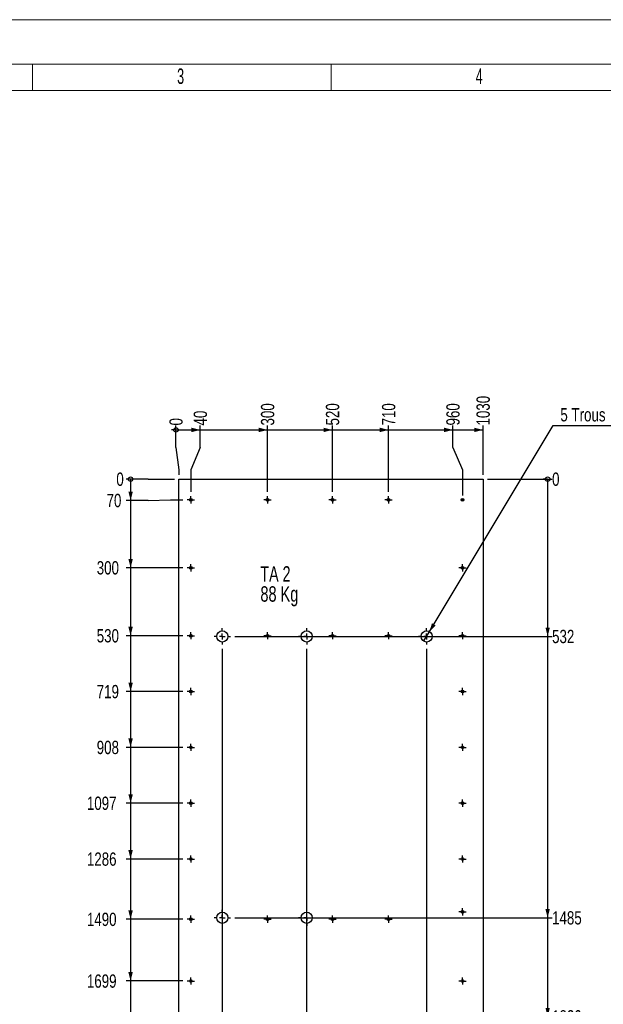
# Model space of a CAD drawing. Header units: millimetres. Extents: x 0 to 841, y 0 to 594.
# Tile 85 of 102: x 148 to 280, y 372 to 594. Entities that reach past the tile are written whole.
import ezdxf

# ---------------------------------------------------------------- set-up
doc = ezdxf.new("R2010")
doc.units = ezdxf.units.MM
doc.linetypes.add('CENTERX2', pattern=[20.32, 12.7, -2.54, 2.54, -2.54])
for name, color, linetype in [('COTES', 1, 'Continuous'), ('NOTES', 6, 'Continuous'), ('TRAIT-MIXTES', 3, 'CENTERX2')]:
    doc.layers.add(name, color=color, linetype=linetype)
doc.layers.add('TRAIT-FORT', color=4, linetype='Continuous', lineweight=25)
doc.styles.add('SLDTEXTSTYLE0', font='TXT', dxfattribs={"width": 0.75})
doc.styles.add('SLDTEXTSTYLE1', font='TXT', dxfattribs={"width": 0.7})
doc.styles.add('SLDTEXTSTYLE2', font='TXT', dxfattribs={"width": 0.6875})
doc.styles.add('SLDTEXTSTYLE3', font='TXT', dxfattribs={"width": 0.605})
doc.dimstyles.new('SLDDIMSTYLE2', dxfattribs={"dimtxt": 3, "dimasz": 0.333333, "dimexe": 0, "dimexo": 0.0625, "dimgap": 0.75, "dimtad": 0, "dimtih": 1, "dimtoh": 1, "dimdec": 0, "dimlfac": 15, "dimrnd": 1e-09, "dimdsep": 46, "dimtxsty": 'SLDTEXTSTYLE0', "dimblk1": 'ORIGIN', "dimblk2": 'ORIGIN', "dimsah": 1, "dimcen": 0.09, "dimadec": 0, "dimazin": 2, "dimtfac": 1, "dimtdec": 0, "dimtofl": 0, "dimtmove": 0, "dimatfit": 3, "dimldrblk": 'ORIGIN', "dimfxl": 1, "dimfrac": 2, "dimtolj": 1, "dimtzin": 12, "dimarcsym": 0})
doc.dimstyles.new('SLDDIMSTYLE3', dxfattribs={"dimtxt": 3, "dimasz": 2, "dimexe": 0, "dimexo": 0.0625, "dimgap": 0.75, "dimtad": 0, "dimtih": 1, "dimtoh": 1, "dimdec": 0, "dimlfac": 15, "dimrnd": 1e-09, "dimzin": 12, "dimdsep": 46, "dimtxsty": 'SLDTEXTSTYLE0', "dimsah": 1, "dimcen": 0.09, "dimadec": 0, "dimazin": 3, "dimtfac": 1, "dimtdec": 0, "dimtofl": 0, "dimtmove": 0, "dimatfit": 3, "dimfxl": 1, "dimfrac": 2, "dimtolj": 1, "dimtzin": 12, "dimarcsym": 0})
doc.dimstyles.new('SLDDIMSTYLE4', dxfattribs={"dimtxt": 3, "dimasz": 2, "dimexe": 0, "dimexo": 0.0625, "dimgap": 0.75, "dimtad": 0, "dimtih": 1, "dimtoh": 1, "dimdec": 0, "dimlfac": 15, "dimrnd": 1e-09, "dimzin": 12, "dimdsep": 46, "dimtxsty": 'SLDTEXTSTYLE0', "dimblk1": 'NONE', "dimsah": 1, "dimcen": 0, "dimadec": 0, "dimazin": 3, "dimtfac": 1, "dimtdec": 0, "dimtmove": 0, "dimatfit": 3, "dimldrblk": 'NONE', "dimfxl": 1, "dimfrac": 2, "dimtolj": 1, "dimtzin": 12, "dimarcsym": 0})

# ---------------------------------------------------------------- blocks, each defined once
blk = doc.blocks.new('SW_NOTE_4')
at = {"layer": 'NOTES', "color": 0, "char_height": 3.5, "attachment_point": 1}
for s, insert, style in [('TA 2', (0, 4.51), 'SLDTEXTSTYLE2'), ('88 Kg', (0, -0.01), 'SLDTEXTSTYLE1')]:
    blk.add_mtext(s, dxfattribs=dict(at, insert=insert, style=style))
blk = doc.blocks.new('_ORIGIN')
at = {"color": 0, "linetype": 'ByBlock', "lineweight": -2}
blk.add_line((0, 0), (-1, 0), dxfattribs=at)
blk.add_circle((0, 0), 0.5, dxfattribs=at)
blk = doc.blocks.new('_D_136')
at = {"layer": 'COTES', "color": 1, "transparency": 16777216}
for p, q in [((183.21, 497.36), (183.21, 502.36)), ((183.21, 497.36), (183.88, 492.36)), ((183.88, 492.36), (183.88, 491.25))]:
    blk.add_line(p, q, dxfattribs=at)
blk.add_blockref('_ORIGIN', (183.21, 501.36), dxfattribs=at)
at = {"layer": 'COTES', "color": 1, "transparency": 16777216, "insert": (181.72, 502.36), "char_height": 3, "attachment_point": 1, "rotation": 90, "style": 'SLDTEXTSTYLE0'}
blk.add_mtext('0', dxfattribs=at)
blk = doc.blocks.new('_D_137')
at = {"layer": 'COTES', "color": 1, "transparency": 16777216}
for p, q in [((188.69, 497.36), (188.69, 502.36)), ((183.21, 501.36), (188.69, 501.36)), ((188.69, 497.36), (186.55, 492.36)), ((186.55, 492.36), (186.55, 487.4))]:
    blk.add_line(p, q, dxfattribs=at)
blk.add_solid([(188.69, 501.36), (186.69, 501.86), (186.69, 500.86)], dxfattribs=at)
at = {"layer": 'COTES', "color": 1, "transparency": 16777216, "insert": (187.21, 502.36), "char_height": 3, "attachment_point": 1, "rotation": 90, "style": 'SLDTEXTSTYLE0'}
blk.add_mtext('40', dxfattribs=at)
blk = doc.blocks.new('_D_138')
at = {"layer": 'COTES', "color": 1, "transparency": 16777216}
for p, q in [((203.88, 487.4), (203.88, 502.36)), ((188.69, 501.36), (203.88, 501.36))]:
    blk.add_line(p, q, dxfattribs=at)
blk.add_solid([(203.88, 501.36), (201.88, 501.86), (201.88, 500.86)], dxfattribs=at)
at = {"layer": 'COTES', "color": 1, "transparency": 16777216, "insert": (202.4, 502.36), "char_height": 3, "attachment_point": 1, "rotation": 90, "style": 'SLDTEXTSTYLE0'}
blk.add_mtext('300', dxfattribs=at)
blk = doc.blocks.new('_D_139')
at = {"layer": 'COTES', "color": 1, "transparency": 16777216}
for p, q in [((218.55, 487.4), (218.55, 502.36)), ((203.88, 501.36), (218.55, 501.36))]:
    blk.add_line(p, q, dxfattribs=at)
blk.add_solid([(218.55, 501.36), (216.55, 501.86), (216.55, 500.86)], dxfattribs=at)
at = {"layer": 'COTES', "color": 1, "transparency": 16777216, "insert": (217.06, 502.36), "char_height": 3, "attachment_point": 1, "rotation": 90, "style": 'SLDTEXTSTYLE0'}
blk.add_mtext('520', dxfattribs=at)
blk = doc.blocks.new('_D_140')
at = {"layer": 'COTES', "color": 1, "transparency": 16777216}
for p, q in [((231.22, 487.4), (231.22, 502.36)), ((218.55, 501.36), (231.22, 501.36))]:
    blk.add_line(p, q, dxfattribs=at)
blk.add_solid([(231.22, 501.36), (229.22, 501.86), (229.22, 500.86)], dxfattribs=at)
at = {"layer": 'COTES', "color": 1, "transparency": 16777216, "insert": (229.73, 502.36), "char_height": 3, "attachment_point": 1, "rotation": 90, "style": 'SLDTEXTSTYLE0'}
blk.add_mtext('710', dxfattribs=at)
blk = doc.blocks.new('_D_141')
at = {"layer": 'COTES', "color": 1, "transparency": 16777216}
for p, q in [((245.74, 497.36), (245.74, 502.36)), ((231.22, 501.36), (245.74, 501.36)), ((245.74, 497.36), (247.88, 492.36)), ((247.88, 492.36), (247.88, 486.59))]:
    blk.add_line(p, q, dxfattribs=at)
blk.add_solid([(245.74, 501.36), (243.74, 501.86), (243.74, 500.86)], dxfattribs=at)
at = {"layer": 'COTES', "color": 1, "transparency": 16777216, "insert": (244.25, 502.36), "char_height": 3, "attachment_point": 1, "rotation": 90, "style": 'SLDTEXTSTYLE0'}
blk.add_mtext('960', dxfattribs=at)
blk = doc.blocks.new('_D_142')
at = {"layer": 'COTES', "color": 1, "transparency": 16777216}
for p, q in [((252.55, 491.25), (252.55, 502.36)), ((245.74, 501.36), (252.55, 501.36))]:
    blk.add_line(p, q, dxfattribs=at)
blk.add_solid([(252.55, 501.36), (250.55, 501.86), (250.55, 500.86)], dxfattribs=at)
at = {"layer": 'COTES', "color": 1, "transparency": 16777216, "insert": (251.06, 502.36), "char_height": 3, "attachment_point": 1, "rotation": 90, "style": 'SLDTEXTSTYLE0'}
blk.add_mtext('1030', dxfattribs=at)
blk = doc.blocks.new('_D_144')
at = {"layer": 'COTES', "color": 1, "transparency": 16777216}
for p, q in [((193.68, 287.4), (193.68, 451.92)), ((192.54, 282.4), (193.68, 287.4)), ((192.54, 282.4), (192.54, 277.4)), ((183.88, 278.4), (192.54, 278.4))]:
    blk.add_line(p, q, dxfattribs=at)
blk.add_solid([(192.54, 278.4), (190.54, 278.9), (190.54, 277.9)], dxfattribs=at)
at = {"layer": 'COTES', "color": 1, "transparency": 16777216, "insert": (191.05, 270.75), "char_height": 3, "attachment_point": 1, "rotation": 90, "style": 'SLDTEXTSTYLE0'}
blk.add_mtext('147', dxfattribs=at)
blk = doc.blocks.new('_D_146')
at = {"layer": 'COTES', "color": 1, "transparency": 16777216}
for p, q in [((212.72, 451.92), (212.72, 277.4)), ((197.35, 278.4), (212.72, 278.4))]:
    blk.add_line(p, q, dxfattribs=at)
blk.add_solid([(212.72, 278.4), (210.72, 278.9), (210.72, 277.9)], dxfattribs=at)
at = {"layer": 'COTES', "color": 1, "transparency": 16777216, "insert": (211.24, 270.75), "char_height": 3, "attachment_point": 1, "rotation": 90, "style": 'SLDTEXTSTYLE0'}
blk.add_mtext('433', dxfattribs=at)
blk = doc.blocks.new('_D_148')
at = {"layer": 'COTES', "color": 1, "transparency": 16777216}
for p, q in [((239.81, 451.92), (239.81, 277.4)), ((219.22, 278.4), (239.81, 278.4))]:
    blk.add_line(p, q, dxfattribs=at)
blk.add_solid([(239.81, 278.4), (237.81, 278.9), (237.81, 277.9)], dxfattribs=at)
at = {"layer": 'COTES', "color": 1, "transparency": 16777216, "insert": (238.33, 270.75), "char_height": 3, "attachment_point": 1, "rotation": 90, "style": 'SLDTEXTSTYLE0'}
blk.add_mtext('839', dxfattribs=at)
blk = doc.blocks.new('_D_150')
at = {"layer": 'COTES', "color": 1, "transparency": 16777216}
for p, q in [((176.97, 490.25), (171.97, 490.25)), ((176.97, 490.25), (181.97, 490.25)), ((181.97, 490.25), (182.88, 490.25))]:
    blk.add_line(p, q, dxfattribs=at)
blk.add_blockref('_ORIGIN', (172.97, 490.25), dxfattribs=at)
at = {"layer": 'COTES', "color": 1, "transparency": 16777216, "insert": (169.75, 491.74), "char_height": 3, "attachment_point": 1, "style": 'SLDTEXTSTYLE0'}
blk.add_mtext('0', dxfattribs=at)
blk = doc.blocks.new('_D_151')
at = {"layer": 'COTES', "color": 1, "transparency": 16777216}
for p, q in [((172.97, 490.25), (172.97, 485.44)), ((176.97, 485.44), (171.97, 485.44)), ((176.97, 485.44), (181.97, 485.59)), ((181.97, 485.59), (184.73, 485.59))]:
    blk.add_line(p, q, dxfattribs=at)
blk.add_solid([(172.97, 485.44), (173.47, 487.44), (172.47, 487.44)], dxfattribs=at)
at = {"layer": 'COTES', "color": 1, "transparency": 16777216, "insert": (167.54, 486.93), "char_height": 3, "attachment_point": 1, "style": 'SLDTEXTSTYLE0'}
blk.add_mtext('70', dxfattribs=at)
blk = doc.blocks.new('_D_152')
at = {"layer": 'COTES', "color": 1, "transparency": 16777216}
for p, q in [((172.97, 485.44), (172.97, 470.25)), ((184.73, 470.25), (171.97, 470.25))]:
    blk.add_line(p, q, dxfattribs=at)
blk.add_solid([(172.97, 470.25), (173.47, 472.25), (172.47, 472.25)], dxfattribs=at)
at = {"layer": 'COTES', "color": 1, "transparency": 16777216, "insert": (165.32, 471.74), "char_height": 3, "attachment_point": 1, "style": 'SLDTEXTSTYLE0'}
blk.add_mtext('300', dxfattribs=at)
blk = doc.blocks.new('_D_153')
at = {"layer": 'COTES', "color": 1, "transparency": 16777216}
for p, q in [((172.97, 470.25), (172.97, 454.92)), ((184.73, 454.92), (171.97, 454.92))]:
    blk.add_line(p, q, dxfattribs=at)
blk.add_solid([(172.97, 454.92), (173.47, 456.92), (172.47, 456.92)], dxfattribs=at)
at = {"layer": 'COTES', "color": 1, "transparency": 16777216, "insert": (165.32, 456.4), "char_height": 3, "attachment_point": 1, "style": 'SLDTEXTSTYLE0'}
blk.add_mtext('530', dxfattribs=at)
blk = doc.blocks.new('_D_154')
at = {"layer": 'COTES', "color": 1, "transparency": 16777216}
for p, q in [((172.97, 454.92), (172.97, 442.32)), ((184.73, 442.32), (171.97, 442.32))]:
    blk.add_line(p, q, dxfattribs=at)
blk.add_solid([(172.97, 442.32), (173.47, 444.32), (172.47, 444.32)], dxfattribs=at)
at = {"layer": 'COTES', "color": 1, "transparency": 16777216, "insert": (165.32, 443.8), "char_height": 3, "attachment_point": 1, "style": 'SLDTEXTSTYLE0'}
blk.add_mtext('719', dxfattribs=at)
blk = doc.blocks.new('_D_155')
at = {"layer": 'COTES', "color": 1, "transparency": 16777216}
for p, q in [((172.97, 442.32), (172.97, 429.72)), ((184.73, 429.72), (171.97, 429.72))]:
    blk.add_line(p, q, dxfattribs=at)
blk.add_solid([(172.97, 429.72), (173.47, 431.72), (172.47, 431.72)], dxfattribs=at)
at = {"layer": 'COTES', "color": 1, "transparency": 16777216, "insert": (165.32, 431.2), "char_height": 3, "attachment_point": 1, "style": 'SLDTEXTSTYLE0'}
blk.add_mtext('908', dxfattribs=at)
blk = doc.blocks.new('_D_156')
at = {"layer": 'COTES', "color": 1, "transparency": 16777216}
for p, q in [((172.97, 429.72), (172.97, 417.12)), ((184.73, 417.12), (171.97, 417.12))]:
    blk.add_line(p, q, dxfattribs=at)
blk.add_solid([(172.97, 417.12), (173.47, 419.12), (172.47, 419.12)], dxfattribs=at)
at = {"layer": 'COTES', "color": 1, "transparency": 16777216, "insert": (163.1, 418.6), "char_height": 3, "attachment_point": 1, "style": 'SLDTEXTSTYLE0'}
blk.add_mtext('1097', dxfattribs=at)
blk = doc.blocks.new('_D_157')
at = {"layer": 'COTES', "color": 1, "transparency": 16777216}
for p, q in [((172.97, 417.12), (172.97, 404.52)), ((184.73, 404.52), (171.97, 404.52))]:
    blk.add_line(p, q, dxfattribs=at)
blk.add_solid([(172.97, 404.52), (173.47, 406.52), (172.47, 406.52)], dxfattribs=at)
at = {"layer": 'COTES', "color": 1, "transparency": 16777216, "insert": (163.1, 406), "char_height": 3, "attachment_point": 1, "style": 'SLDTEXTSTYLE0'}
blk.add_mtext('1286', dxfattribs=at)
blk = doc.blocks.new('_D_158')
at = {"layer": 'COTES', "color": 1, "transparency": 16777216}
for p, q in [((172.97, 404.52), (172.97, 390.92)), ((184.73, 390.92), (171.97, 390.92))]:
    blk.add_line(p, q, dxfattribs=at)
blk.add_solid([(172.97, 390.92), (173.47, 392.92), (172.47, 392.92)], dxfattribs=at)
at = {"layer": 'COTES', "color": 1, "transparency": 16777216, "insert": (163.1, 392.4), "char_height": 3, "attachment_point": 1, "style": 'SLDTEXTSTYLE0'}
blk.add_mtext('1490', dxfattribs=at)
blk = doc.blocks.new('_D_159')
at = {"layer": 'COTES', "color": 1, "transparency": 16777216}
for p, q in [((172.97, 390.92), (172.97, 376.99)), ((184.73, 376.99), (171.97, 376.99))]:
    blk.add_line(p, q, dxfattribs=at)
blk.add_solid([(172.97, 376.99), (173.47, 378.99), (172.47, 378.99)], dxfattribs=at)
at = {"layer": 'COTES', "color": 1, "transparency": 16777216, "insert": (163.1, 378.47), "char_height": 3, "attachment_point": 1, "style": 'SLDTEXTSTYLE0'}
blk.add_mtext('1699', dxfattribs=at)
blk = doc.blocks.new('_D_160')
at = {"layer": 'COTES', "color": 1, "transparency": 16777216}
for p, q in [((172.97, 376.99), (172.97, 361.39)), ((184.73, 361.39), (171.97, 361.39))]:
    blk.add_line(p, q, dxfattribs=at)
blk.add_solid([(172.97, 361.39), (173.47, 363.39), (172.47, 363.39)], dxfattribs=at)
at = {"layer": 'COTES', "color": 1, "transparency": 16777216, "insert": (163.1, 362.87), "char_height": 3, "attachment_point": 1, "style": 'SLDTEXTSTYLE0'}
blk.add_mtext('1933', dxfattribs=at)
blk = doc.blocks.new('_D_161')
at = {"layer": 'COTES', "color": 1, "transparency": 16777216}
for p, q in [((172.97, 361.39), (172.97, 345.79)), ((184.73, 345.79), (171.97, 345.79))]:
    blk.add_line(p, q, dxfattribs=at)
blk.add_solid([(172.97, 345.79), (173.47, 347.79), (172.47, 347.79)], dxfattribs=at)
at = {"layer": 'COTES', "color": 1, "transparency": 16777216, "insert": (163.1, 347.27), "char_height": 3, "attachment_point": 1, "style": 'SLDTEXTSTYLE0'}
blk.add_mtext('2167', dxfattribs=at)
blk = doc.blocks.new('_D_162')
at = {"layer": 'COTES', "color": 1, "transparency": 16777216}
for p, q in [((172.97, 345.79), (172.97, 330.19)), ((184.73, 330.19), (171.97, 330.19))]:
    blk.add_line(p, q, dxfattribs=at)
blk.add_solid([(172.97, 330.19), (173.47, 332.19), (172.47, 332.19)], dxfattribs=at)
at = {"layer": 'COTES', "color": 1, "transparency": 16777216, "insert": (163.1, 331.67), "char_height": 3, "attachment_point": 1, "style": 'SLDTEXTSTYLE0'}
blk.add_mtext('2401', dxfattribs=at)
blk = doc.blocks.new('_D_163')
at = {"layer": 'COTES', "color": 1, "transparency": 16777216}
for p, q in [((172.97, 330.19), (172.97, 314.59)), ((184.73, 314.59), (171.97, 314.59))]:
    blk.add_line(p, q, dxfattribs=at)
blk.add_solid([(172.97, 314.59), (173.47, 316.59), (172.47, 316.59)], dxfattribs=at)
at = {"layer": 'COTES', "color": 1, "transparency": 16777216, "insert": (163.1, 316.07), "char_height": 3, "attachment_point": 1, "style": 'SLDTEXTSTYLE0'}
blk.add_mtext('2635', dxfattribs=at)
blk = doc.blocks.new('_D_164')
at = {"layer": 'COTES', "color": 1, "transparency": 16777216}
for p, q in [((172.97, 314.59), (172.97, 299.73)), ((176.97, 299.73), (171.97, 299.73)), ((176.97, 299.73), (181.97, 299.59)), ((181.97, 299.59), (184.73, 299.59))]:
    blk.add_line(p, q, dxfattribs=at)
blk.add_solid([(172.97, 299.73), (173.47, 301.73), (172.47, 301.73)], dxfattribs=at)
at = {"layer": 'COTES', "color": 1, "transparency": 16777216, "insert": (163.1, 301.22), "char_height": 3, "attachment_point": 1, "style": 'SLDTEXTSTYLE0'}
blk.add_mtext('2860', dxfattribs=at)
blk = doc.blocks.new('_D_165')
at = {"layer": 'COTES', "color": 1, "transparency": 16777216}
for p, q in [((172.97, 299.73), (172.97, 294.92)), ((182.88, 294.92), (171.97, 294.92))]:
    blk.add_line(p, q, dxfattribs=at)
blk.add_solid([(172.97, 294.92), (173.47, 296.92), (172.47, 296.92)], dxfattribs=at)
at = {"layer": 'COTES', "color": 1, "transparency": 16777216, "insert": (163.1, 296.4), "char_height": 3, "attachment_point": 1, "style": 'SLDTEXTSTYLE0'}
blk.add_mtext('2930', dxfattribs=at)
blk = doc.blocks.new('_D_166')
at = {"layer": 'COTES', "color": 1, "transparency": 16777216}
blk.add_line((253.55, 490.25), (268.13, 490.25), dxfattribs=at)
blk.add_blockref('_ORIGIN', (267.13, 490.25), dxfattribs=at)
at = {"layer": 'COTES', "color": 1, "transparency": 16777216, "insert": (268.13, 491.74), "char_height": 3, "attachment_point": 1, "style": 'SLDTEXTSTYLE0'}
blk.add_mtext('0', dxfattribs=at)
blk = doc.blocks.new('_D_167')
at = {"layer": 'COTES', "color": 1, "transparency": 16777216}
for p, q in [((267.13, 490.25), (267.13, 454.75)), ((196.51, 454.75), (268.13, 454.75))]:
    blk.add_line(p, q, dxfattribs=at)
blk.add_solid([(267.13, 454.75), (267.63, 456.75), (266.63, 456.75)], dxfattribs=at)
at = {"layer": 'COTES', "color": 1, "transparency": 16777216, "insert": (268.13, 456.24), "char_height": 3, "attachment_point": 1, "style": 'SLDTEXTSTYLE0'}
blk.add_mtext('532', dxfattribs=at)
blk = doc.blocks.new('_D_168')
at = {"layer": 'COTES', "color": 1, "transparency": 16777216}
for p, q in [((267.13, 454.75), (267.13, 391.25)), ((196.51, 391.25), (268.13, 391.25))]:
    blk.add_line(p, q, dxfattribs=at)
blk.add_solid([(267.13, 391.25), (267.63, 393.25), (266.63, 393.25)], dxfattribs=at)
at = {"layer": 'COTES', "color": 1, "transparency": 16777216, "insert": (268.13, 392.74), "char_height": 3, "attachment_point": 1, "style": 'SLDTEXTSTYLE0'}
blk.add_mtext('1485', dxfattribs=at)
blk = doc.blocks.new('_D_169')
at = {"layer": 'COTES', "color": 1, "transparency": 16777216}
for p, q in [((267.13, 391.25), (267.13, 368.92)), ((220.22, 368.92), (268.13, 368.92))]:
    blk.add_line(p, q, dxfattribs=at)
blk.add_solid([(267.13, 368.92), (267.63, 370.92), (266.63, 370.92)], dxfattribs=at)
at = {"layer": 'COTES', "color": 1, "transparency": 16777216, "insert": (268.13, 370.4), "char_height": 3, "attachment_point": 1, "style": 'SLDTEXTSTYLE0'}
blk.add_mtext('1820', dxfattribs=at)
blk = doc.blocks.new('_D_170')
at = {"layer": 'COTES', "color": 1, "transparency": 16777216}
for p, q in [((267.13, 368.92), (267.13, 335.59)), ((220.22, 335.59), (268.13, 335.59))]:
    blk.add_line(p, q, dxfattribs=at)
blk.add_solid([(267.13, 335.59), (267.63, 337.59), (266.63, 337.59)], dxfattribs=at)
at = {"layer": 'COTES', "color": 1, "transparency": 16777216, "insert": (268.13, 337.07), "char_height": 3, "attachment_point": 1, "style": 'SLDTEXTSTYLE0'}
blk.add_mtext('2320', dxfattribs=at)
blk = doc.blocks.new('_D_171')
at = {"layer": 'COTES', "color": 1, "transparency": 16777216}
for p, q in [((267.13, 335.59), (267.13, 294.92)), ((253.55, 294.92), (268.13, 294.92))]:
    blk.add_line(p, q, dxfattribs=at)
blk.add_solid([(267.13, 294.92), (267.63, 296.92), (266.63, 296.92)], dxfattribs=at)
at = {"layer": 'COTES', "color": 1, "transparency": 16777216, "insert": (268.13, 296.4), "char_height": 3, "attachment_point": 1, "style": 'SLDTEXTSTYLE0'}
blk.add_mtext('2930', dxfattribs=at)
blk = doc.blocks.new('_D_172')
at = {"layer": 'COTES', "color": 1, "transparency": 16777216}
for p, q in [((240.41, 455.75), (268.41, 502.36)), ((268.41, 502.36), (292.9, 502.36)), ((239.21, 453.75), (240.41, 455.75))]:
    blk.add_line(p, q, dxfattribs=at)
blk.add_solid([(240.41, 455.75), (241.87, 457.21), (241.01, 457.73)], dxfattribs=at)
at = {"layer": 'COTES', "color": 1, "transparency": 16777216, "char_height": 3, "attachment_point": 1, "style": 'SLDTEXTSTYLE0'}
for s, insert in [('5 Trous', (270, 506.28)), ('%%c', (283.95, 506.23)), ('38', (288.47, 506.28))]:
    blk.add_mtext(s, dxfattribs=dict(at, insert=insert))
blk = doc.blocks.new('_NONE')
blk = doc.blocks.new('SW_CENTERMARKSYMBOL_47')
at = {"layer": 'TRAIT-MIXTES', "color": 0}
for p, q in [((-0.67, 0), (-0.82, 0)), ((0, 0), (-0.67, 0)), ((0, 0.67), (0, 0.82)), ((0, 0), (0, 0.67)), ((0, 0), (0, -0.67)), ((0, 0), (0.67, 0)), ((0.67, 0), (0.82, 0)), ((0, -0.67), (0, -0.82))]:
    blk.add_line(p, q, dxfattribs=at)
blk = doc.blocks.new('SW_CENTERMARKSYMBOL_52')
at = {"layer": 'TRAIT-MIXTES', "color": 0}
for p, q in [((-0.67, 0), (-0.82, 0)), ((0, 0), (-0.67, 0)), ((0, 0.67), (0, 0.82)), ((0, 0), (0, 0.67)), ((0, 0), (0, -0.67)), ((0, 0), (0.67, 0)), ((0.67, 0), (0.82, 0)), ((0, -0.67), (0, -0.82))]:
    blk.add_line(p, q, dxfattribs=at)
blk = doc.blocks.new('SW_CENTERMARKSYMBOL_53')
at = {"layer": 'TRAIT-MIXTES', "color": 0}
for p, q in [((-0.67, 0), (-0.82, 0)), ((0, 0), (-0.67, 0)), ((0, 0.67), (0, 0.82)), ((0, 0), (0, 0.67)), ((0, 0), (0, -0.67)), ((0, 0), (0.67, 0)), ((0.67, 0), (0.82, 0)), ((0, -0.67), (0, -0.82))]:
    blk.add_line(p, q, dxfattribs=at)
blk = doc.blocks.new('SW_CENTERMARKSYMBOL_54')
at = {"layer": 'TRAIT-MIXTES', "color": 0}
for p, q in [((-0.67, 0), (-0.82, 0)), ((0, 0), (-0.67, 0)), ((0, 0.67), (0, 0.82)), ((0, 0), (0, 0.67)), ((0, 0), (0, -0.67)), ((0, 0), (0.67, 0)), ((0.67, 0), (0.82, 0)), ((0, -0.67), (0, -0.82))]:
    blk.add_line(p, q, dxfattribs=at)
blk = doc.blocks.new('SW_CENTERMARKSYMBOL_55')
at = {"layer": 'TRAIT-MIXTES', "color": 0}
for p, q in [((-0.67, 0), (-0.82, 0)), ((0, 0), (-0.67, 0)), ((0, 0.67), (0, 0.82)), ((0, 0), (0, 0.67)), ((0, 0), (0, -0.67)), ((0, 0), (0.67, 0)), ((0.67, 0), (0.82, 0)), ((0, -0.67), (0, -0.82))]:
    blk.add_line(p, q, dxfattribs=at)
blk = doc.blocks.new('SW_CENTERMARKSYMBOL_56')
at = {"layer": 'TRAIT-MIXTES', "color": 0}
for p, q in [((-0.67, 0), (-0.82, 0)), ((0, 0), (-0.67, 0)), ((0, 0.67), (0, 0.82)), ((0, 0), (0, 0.67)), ((0, 0), (0, -0.67)), ((0, 0), (0.67, 0)), ((0.67, 0), (0.82, 0)), ((0, -0.67), (0, -0.82))]:
    blk.add_line(p, q, dxfattribs=at)
blk = doc.blocks.new('SW_CENTERMARKSYMBOL_57')
at = {"layer": 'TRAIT-MIXTES', "color": 0}
for p, q in [((-0.67, 0), (-0.82, 0)), ((0, 0), (-0.67, 0)), ((0, 0.67), (0, 0.82)), ((0, 0), (0, 0.67)), ((0, 0), (0, -0.67)), ((0, 0), (0.67, 0)), ((0.67, 0), (0.82, 0)), ((0, -0.67), (0, -0.82))]:
    blk.add_line(p, q, dxfattribs=at)
blk = doc.blocks.new('SW_CENTERMARKSYMBOL_58')
at = {"layer": 'TRAIT-MIXTES', "color": 0}
for p, q in [((-0.67, 0), (-0.82, 0)), ((0, 0), (-0.67, 0)), ((0, 0.67), (0, 0.82)), ((0, 0), (0, 0.67)), ((0, 0), (0, -0.67)), ((0, 0), (0.67, 0)), ((0.67, 0), (0.82, 0)), ((0, -0.67), (0, -0.82))]:
    blk.add_line(p, q, dxfattribs=at)
blk = doc.blocks.new('SW_CENTERMARKSYMBOL_59')
at = {"layer": 'TRAIT-MIXTES', "color": 0}
for p, q in [((-0.67, 0), (-0.82, 0)), ((0, 0), (-0.67, 0)), ((0, 0.67), (0, 0.82)), ((0, 0), (0, 0.67)), ((0, 0), (0, -0.67)), ((0, 0), (0.67, 0)), ((0.67, 0), (0.82, 0)), ((0, -0.67), (0, -0.82))]:
    blk.add_line(p, q, dxfattribs=at)
blk = doc.blocks.new('SW_CENTERMARKSYMBOL_60')
at = {"layer": 'TRAIT-MIXTES', "color": 0}
for p, q in [((-0.67, 0), (-0.82, 0)), ((0, 0), (-0.67, 0)), ((0, 0.67), (0, 0.82)), ((0, 0), (0, 0.67)), ((0, 0), (0, -0.67)), ((0, 0), (0.67, 0)), ((0.67, 0), (0.82, 0)), ((0, -0.67), (0, -0.82))]:
    blk.add_line(p, q, dxfattribs=at)
blk = doc.blocks.new('SW_CENTERMARKSYMBOL_61')
at = {"layer": 'TRAIT-MIXTES', "color": 0}
for p, q in [((-0.67, 0), (-0.82, 0)), ((0, 0), (-0.67, 0)), ((0, 0.67), (0, 0.82)), ((0, 0), (0, 0.67)), ((0, 0), (0, -0.67)), ((0, 0), (0.67, 0)), ((0.67, 0), (0.82, 0)), ((0, -0.67), (0, -0.82))]:
    blk.add_line(p, q, dxfattribs=at)
blk = doc.blocks.new('SW_CENTERMARKSYMBOL_62')
at = {"layer": 'TRAIT-MIXTES', "color": 0}
for p, q in [((-0.67, 0), (-0.82, 0)), ((0, 0), (-0.67, 0)), ((0, 0.67), (0, 0.82)), ((0, 0), (0, 0.67)), ((0, 0), (0, -0.67)), ((0, 0), (0.67, 0)), ((0.67, 0), (0.82, 0)), ((0, -0.67), (0, -0.82))]:
    blk.add_line(p, q, dxfattribs=at)
blk = doc.blocks.new('SW_CENTERMARKSYMBOL_68')
at = {"layer": 'TRAIT-MIXTES', "color": 0}
for p, q in [((-0.67, 0), (-0.82, 0)), ((0, 0), (-0.67, 0)), ((0, 0.67), (0, 0.82)), ((0, 0), (0, 0.67)), ((0, 0), (0, -0.67)), ((0, 0), (0.67, 0)), ((0.67, 0), (0.82, 0)), ((0, -0.67), (0, -0.82))]:
    blk.add_line(p, q, dxfattribs=at)
blk = doc.blocks.new('SW_CENTERMARKSYMBOL_69')
at = {"layer": 'TRAIT-MIXTES', "color": 0}
for p, q in [((-0.67, 0), (-0.82, 0)), ((0, 0), (-0.67, 0)), ((0, 0.67), (0, 0.82)), ((0, 0), (0, 0.67)), ((0, 0), (0, -0.67)), ((0, 0), (0.67, 0)), ((0.67, 0), (0.82, 0)), ((0, -0.67), (0, -0.82))]:
    blk.add_line(p, q, dxfattribs=at)
blk = doc.blocks.new('SW_CENTERMARKSYMBOL_70')
at = {"layer": 'TRAIT-MIXTES', "color": 0}
for p, q in [((-0.67, 0), (-0.82, 0)), ((0, 0), (-0.67, 0)), ((0, 0.67), (0, 0.82)), ((0, 0), (0, 0.67)), ((0, 0), (0, -0.67)), ((0, 0), (0.67, 0)), ((0.67, 0), (0.82, 0)), ((0, -0.67), (0, -0.82))]:
    blk.add_line(p, q, dxfattribs=at)
blk = doc.blocks.new('SW_CENTERMARKSYMBOL_71')
at = {"layer": 'TRAIT-MIXTES', "color": 0}
for p, q in [((-0.67, 0), (-0.82, 0)), ((0, 0), (-0.67, 0)), ((0, 0.67), (0, 0.82)), ((0, 0), (0, 0.67)), ((0, 0), (0, -0.67)), ((0, 0), (0.67, 0)), ((0.67, 0), (0.82, 0)), ((0, -0.67), (0, -0.82))]:
    blk.add_line(p, q, dxfattribs=at)
blk = doc.blocks.new('SW_CENTERMARKSYMBOL_72')
at = {"layer": 'TRAIT-MIXTES', "color": 0}
for p, q in [((-0.67, 0), (-0.82, 0)), ((0, 0), (-0.67, 0)), ((0, 0.67), (0, 0.82)), ((0, 0), (0, 0.67)), ((0, 0), (0, -0.67)), ((0, 0), (0.67, 0)), ((0.67, 0), (0.82, 0)), ((0, -0.67), (0, -0.82))]:
    blk.add_line(p, q, dxfattribs=at)
blk = doc.blocks.new('SW_CENTERMARKSYMBOL_73')
at = {"layer": 'TRAIT-MIXTES', "color": 0}
for p, q in [((-0.67, 0), (-0.82, 0)), ((0, 0), (-0.67, 0)), ((0, 0.67), (0, 0.82)), ((0, 0), (0, 0.67)), ((0, 0), (0, -0.67)), ((0, 0), (0.67, 0)), ((0.67, 0), (0.82, 0)), ((0, -0.67), (0, -0.82))]:
    blk.add_line(p, q, dxfattribs=at)
blk = doc.blocks.new('SW_CENTERMARKSYMBOL_74')
at = {"layer": 'TRAIT-MIXTES', "color": 0}
for p, q in [((-0.67, 0), (-0.82, 0)), ((0, 0), (-0.67, 0)), ((0, 0.67), (0, 0.82)), ((0, 0), (0, 0.67)), ((0, 0), (0, -0.67)), ((0, 0), (0.67, 0)), ((0.67, 0), (0.82, 0)), ((0, -0.67), (0, -0.82))]:
    blk.add_line(p, q, dxfattribs=at)
blk = doc.blocks.new('SW_CENTERMARKSYMBOL_75')
at = {"layer": 'TRAIT-MIXTES', "color": 0}
for p, q in [((-0.67, 0), (-0.82, 0)), ((0, 0), (-0.67, 0)), ((0, 0.67), (0, 0.82)), ((0, 0), (0, 0.67)), ((0, 0), (0, -0.67)), ((0, 0), (0.67, 0)), ((0.67, 0), (0.82, 0)), ((0, -0.67), (0, -0.82))]:
    blk.add_line(p, q, dxfattribs=at)
blk = doc.blocks.new('SW_CENTERMARKSYMBOL_76')
at = {"layer": 'TRAIT-MIXTES', "color": 0}
for p, q in [((-0.67, 0), (-0.82, 0)), ((0, 0), (-0.67, 0)), ((0, 0.67), (0, 0.82)), ((0, 0), (0, 0.67)), ((0, 0), (0, -0.67)), ((0, 0), (0.67, 0)), ((0.67, 0), (0.82, 0)), ((0, -0.67), (0, -0.82))]:
    blk.add_line(p, q, dxfattribs=at)
blk = doc.blocks.new('SW_CENTERMARKSYMBOL_77')
at = {"layer": 'TRAIT-MIXTES', "color": 0}
for p, q in [((-0.67, 0), (-0.82, 0)), ((0, 0), (-0.67, 0)), ((0, 0.67), (0, 0.82)), ((0, 0), (0, 0.67)), ((0, 0), (0, -0.67)), ((0, 0), (0.67, 0)), ((0.67, 0), (0.82, 0)), ((0, -0.67), (0, -0.82))]:
    blk.add_line(p, q, dxfattribs=at)
blk = doc.blocks.new('SW_CENTERMARKSYMBOL_78')
at = {"layer": 'TRAIT-MIXTES', "color": 0}
for p, q in [((-0.67, 0), (-0.82, 0)), ((0, 0), (-0.67, 0)), ((0, 0.67), (0, 0.82)), ((0, 0), (0, 0.67)), ((0, 0), (0, -0.67)), ((0, 0), (0.67, 0)), ((0.67, 0), (0.82, 0)), ((0, -0.67), (0, -0.82))]:
    blk.add_line(p, q, dxfattribs=at)
blk = doc.blocks.new('SW_CENTERMARKSYMBOL_79')
at = {"layer": 'TRAIT-MIXTES', "color": 0}
for p, q in [((-0.67, 0), (-0.82, 0)), ((0, 0), (-0.67, 0)), ((0, 0.67), (0, 0.82)), ((0, 0), (0, 0.67)), ((0, 0), (0, -0.67)), ((0, 0), (0.67, 0)), ((0.67, 0), (0.82, 0)), ((0, -0.67), (0, -0.82))]:
    blk.add_line(p, q, dxfattribs=at)
blk = doc.blocks.new('SW_CENTERMARKSYMBOL_80')
at = {"layer": 'TRAIT-MIXTES', "color": 0}
for p, q in [((-0.67, 0), (-0.82, 0)), ((0, 0), (-0.67, 0)), ((0, 0.67), (0, 0.82)), ((0, 0), (0, 0.67)), ((0, 0), (0, -0.67)), ((0, 0), (0.67, 0)), ((0.67, 0), (0.82, 0)), ((0, -0.67), (0, -0.82))]:
    blk.add_line(p, q, dxfattribs=at)
blk = doc.blocks.new('SW_CENTERMARKSYMBOL_81')
at = {"layer": 'TRAIT-MIXTES', "color": 0}
for p, q in [((-0.67, 0), (-0.82, 0)), ((0, 0), (-0.67, 0)), ((0, 0.67), (0, 0.82)), ((0, 0), (0, 0.67)), ((0, 0), (0, -0.67)), ((0, 0), (0.67, 0)), ((0.67, 0), (0.82, 0)), ((0, -0.67), (0, -0.82))]:
    blk.add_line(p, q, dxfattribs=at)
blk = doc.blocks.new('SW_CENTERMARKSYMBOL_82')
at = {"layer": 'TRAIT-MIXTES', "color": 0}
for p, q in [((-1.33, 0), (-1.83, 0)), ((0, 0), (-0.67, 0)), ((0, 1.33), (0, 1.83)), ((0, 0), (0, 0.67)), ((0, 0), (0, -0.67)), ((0, 0), (0.67, 0)), ((1.33, 0), (1.83, 0)), ((0, -1.33), (0, -1.83))]:
    blk.add_line(p, q, dxfattribs=at)
blk = doc.blocks.new('SW_CENTERMARKSYMBOL_83')
at = {"layer": 'TRAIT-MIXTES', "color": 0}
for p, q in [((-1.33, 0), (-1.83, 0)), ((0, 0), (-0.67, 0)), ((0, 1.33), (0, 1.83)), ((0, 0), (0, 0.67)), ((0, 0), (0, -0.67)), ((0, 0), (0.67, 0)), ((1.33, 0), (1.83, 0)), ((0, -1.33), (0, -1.83))]:
    blk.add_line(p, q, dxfattribs=at)
blk = doc.blocks.new('SW_CENTERMARKSYMBOL_84')
at = {"layer": 'TRAIT-MIXTES', "color": 0}
for p, q in [((-1.33, 0), (-1.83, 0)), ((0, 0), (-0.67, 0)), ((0, 1.33), (0, 1.83)), ((0, 0), (0, 0.67)), ((0, 0), (0, -0.67)), ((0, 0), (0.67, 0)), ((1.33, 0), (1.83, 0)), ((0, -1.33), (0, -1.83))]:
    blk.add_line(p, q, dxfattribs=at)
blk = doc.blocks.new('SW_CENTERMARKSYMBOL_85')
at = {"layer": 'TRAIT-MIXTES', "color": 0}
for p, q in [((-1.33, 0), (-1.83, 0)), ((0, 0), (-0.67, 0)), ((0, 1.33), (0, 1.83)), ((0, 0), (0, 0.67)), ((0, 0), (0, -0.67)), ((0, 0), (0.67, 0)), ((1.33, 0), (1.83, 0)), ((0, -1.33), (0, -1.83))]:
    blk.add_line(p, q, dxfattribs=at)
blk = doc.blocks.new('SW_CENTERMARKSYMBOL_86')
at = {"layer": 'TRAIT-MIXTES', "color": 0}
for p, q in [((-1.33, 0), (-1.83, 0)), ((0, 0), (-0.67, 0)), ((0, 1.33), (0, 1.83)), ((0, 0), (0, 0.67)), ((0, 0), (0, -0.67)), ((0, 0), (0.67, 0)), ((1.33, 0), (1.83, 0)), ((0, -1.33), (0, -1.83))]:
    blk.add_line(p, q, dxfattribs=at)

msp = doc.modelspace()

# ---------------------------------------------------------------- linework, layer by layer
at = {"color": 7, "linetype": 'Continuous', "lineweight": 18}
for p, q in [((841.00104, 593.94307), (0.00104, 593.94307)), ((831.00104, 583.94307), (10.00104, 583.94307)), ((150.83444, 577.94307), (150.83444, 583.94307)), ((218.25114, 577.94307), (218.25114, 583.94307)), ((16.00104, 577.94307), (825.00104, 577.94307))]:
    msp.add_line(p, q, dxfattribs=at)
at = {"layer": 'TRAIT-FORT', "color": 4, "linetype": 'Continuous', "lineweight": 25}
for p, q in [((183.88347, 490.25232), (252.5488, 490.25232)), ((183.88347, 294.91898), (183.88347, 490.25232)), ((252.5488, 490.25232), (252.5488, 294.91898))]:
    msp.add_line(p, q, dxfattribs=at)
for centre, radius in [((186.5488, 485.58565), 0.31333), ((186.5488, 485.58565), 0.15), ((203.88214, 485.58565), 0.31333), ((203.88214, 485.58565), 0.15), ((218.5488, 485.58565), 0.31333), ((218.5488, 485.58565), 0.15), ((231.21547, 485.58565), 0.31333), ((231.21547, 485.58565), 0.15), ((247.88214, 485.58565), 0.31333), ((247.88214, 485.58565), 0.15), ((186.5488, 470.25232), 0.31333), ((186.5488, 470.25232), 0.15), ((247.88214, 470.25232), 0.31333), ((247.88214, 470.25232), 0.15), ((193.6752, 454.75309), 1.26667), ((212.72454, 454.75309), 1.26667), ((239.81192, 454.75309), 1.26667), ((186.5488, 454.91898), 0.31333), ((186.5488, 454.91898), 0.15), ((203.88214, 454.91898), 0.31333), ((203.88214, 454.91898), 0.15), ((218.5488, 454.91898), 0.31333), ((218.5488, 454.91898), 0.15), ((231.21547, 454.91898), 0.31333), ((231.21547, 454.91898), 0.15), ((247.88214, 454.91898), 0.31333), ((247.88214, 454.91898), 0.15), ((186.5488, 442.31898), 0.31333), ((186.5488, 442.31898), 0.15), ((247.88214, 442.31898), 0.31333), ((247.88214, 442.31898), 0.15), ((186.5488, 429.71898), 0.31333), ((186.5488, 429.71898), 0.15), ((247.88214, 429.71898), 0.31333), ((247.88214, 429.71898), 0.15), ((186.5488, 417.11898), 0.31333), ((186.5488, 417.11898), 0.15), ((247.88214, 417.11898), 0.31333), ((247.88214, 417.11898), 0.15), ((186.5488, 404.51898), 0.31333), ((186.5488, 404.51898), 0.15), ((247.88214, 404.51898), 0.31333), ((247.88214, 404.51898), 0.15), ((186.5488, 390.91898), 0.31333), ((193.6752, 391.25349), 1.26667), ((203.88214, 390.91898), 0.31333), ((212.72454, 391.25349), 1.26667), ((218.5488, 390.91898), 0.31333), ((231.21547, 390.91898), 0.31333), ((247.88214, 392.58565), 0.31333), ((247.88214, 392.58565), 0.15), ((186.5488, 390.91898), 0.15), ((203.88214, 390.91898), 0.15), ((218.5488, 390.91898), 0.15), ((231.21547, 390.91898), 0.15), ((186.5488, 376.98565), 0.31333), ((186.5488, 376.98565), 0.15), ((247.88214, 376.98565), 0.31333), ((247.88214, 376.98565), 0.15)]:
    msp.add_circle(centre, radius, dxfattribs=at)

# ---------------------------------------------------------------- block references
at = {"layer": 'NOTES', "color": 211}
msp.add_blockref('SW_NOTE_4', (202.27922, 466.0958), dxfattribs=at)
at = {"layer": 'TRAIT-MIXTES', "color": 3}
for name, p in [('SW_CENTERMARKSYMBOL_71', (186.5488, 485.58565)), ('SW_CENTERMARKSYMBOL_70', (203.88214, 485.58565)), ('SW_CENTERMARKSYMBOL_69', (218.5488, 485.58565)), ('SW_CENTERMARKSYMBOL_68', (231.21547, 485.58565)), ('SW_CENTERMARKSYMBOL_62', (186.5488, 470.25232)), ('SW_CENTERMARKSYMBOL_61', (247.88214, 470.25232)), ('SW_CENTERMARKSYMBOL_81', (186.5488, 454.91898)), ('SW_CENTERMARKSYMBOL_84', (193.6752, 454.75309)), ('SW_CENTERMARKSYMBOL_79', (203.88214, 454.91898)), ('SW_CENTERMARKSYMBOL_85', (212.72454, 454.75309)), ('SW_CENTERMARKSYMBOL_78', (218.5488, 454.91898)), ('SW_CENTERMARKSYMBOL_77', (231.21547, 454.91898)), ('SW_CENTERMARKSYMBOL_86', (239.81192, 454.75309)), ('SW_CENTERMARKSYMBOL_80', (247.88214, 454.91898)), ('SW_CENTERMARKSYMBOL_60', (186.5488, 442.31898)), ('SW_CENTERMARKSYMBOL_53', (247.88214, 442.31898)), ('SW_CENTERMARKSYMBOL_59', (186.5488, 429.71898)), ('SW_CENTERMARKSYMBOL_54', (247.88214, 429.71898)), ('SW_CENTERMARKSYMBOL_58', (186.5488, 417.11898)), ('SW_CENTERMARKSYMBOL_55', (247.88214, 417.11898)), ('SW_CENTERMARKSYMBOL_57', (186.5488, 404.51898)), ('SW_CENTERMARKSYMBOL_56', (247.88214, 404.51898)), ('SW_CENTERMARKSYMBOL_72', (247.88214, 392.58565)), ('SW_CENTERMARKSYMBOL_76', (186.5488, 390.91898)), ('SW_CENTERMARKSYMBOL_82', (193.6752, 391.25349)), ('SW_CENTERMARKSYMBOL_75', (203.88214, 390.91898)), ('SW_CENTERMARKSYMBOL_83', (212.72454, 391.25349)), ('SW_CENTERMARKSYMBOL_74', (218.5488, 390.91898)), ('SW_CENTERMARKSYMBOL_73', (231.21547, 390.91898)), ('SW_CENTERMARKSYMBOL_47', (186.5488, 376.98565)), ('SW_CENTERMARKSYMBOL_52', (247.88214, 376.98565))]:
    msp.add_blockref(name, p, dxfattribs=at)

# ---------------------------------------------------------------- texts
at = {"layer": 'NOTES', "color": 211, "char_height": 3.5, "attachment_point": 1, "style": 'SLDTEXTSTYLE3'}
for s, insert in [('3', (183.47612, 582.9437)), ('4', (250.89282, 582.9437))]:
    msp.add_mtext(s, dxfattribs=dict(at, insert=insert))

# ---------------------------------------------------------------- dimensions: what is measured, and where the dimension line sits
at = {"layer": 'COTES', "color": 1}
for feature_location, offset, dtype, origin, dimstyle, picture, middle in [((252.5488, 490.25232), (0, 12.11117), 1, (183.88347, 490.25232), 'SLDDIMSTYLE3', '_D_142', (252.5488, 506.79681)), ((203.88214, 486.40232), (0, 15.96117), 1, (183.88347, 490.25232), 'SLDDIMSTYLE3', '_D_138', (203.88214, 505.68848)), ((218.5488, 486.40232), (0, 15.96117), 1, (183.88347, 490.25232), 'SLDDIMSTYLE3', '_D_139', (218.5488, 505.68848)), ((231.21547, 486.40232), (0, 15.96117), 1, (183.88347, 490.25232), 'SLDDIMSTYLE3', '_D_140', (231.21547, 505.68848)), ((247.88214, 485.58565), (-2.14413, 16.77783), 1, (183.88347, 490.25232), 'SLDDIMSTYLE3', '_D_141', (245.73801, 505.68848)), ((186.5488, 486.40232), (2.14413, 15.96117), 1, (183.88347, 490.25232), 'SLDDIMSTYLE3', '_D_137', (188.69293, 504.58015)), ((183.8834693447, 490.2523151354), (-0.6745125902, 12.1111657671), 1, (183.8834693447, 490.2523151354), 'SLDDIMSTYLE2', '_D_136', (183.2089567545, 503.4718142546)), ((183.8834693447, 490.2523151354), (-11.912336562, 0), 0, (183.8834693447, 490.2523151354), 'SLDDIMSTYLE2', '_D_150', (170.8627994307, 490.2523151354)), ((252.548802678, 490.2523151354), (15.5822778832, 0), 0, (252.548802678, 490.2523151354), 'SLDDIMSTYLE2', '_D_166', (269.2394139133, 490.2523151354)), ((185.73214, 417.11898), (-13.761, 0), 0, (183.88347, 490.25232), 'SLDDIMSTYLE3', '_D_156', (167.5378, 417.11898)), ((185.73214, 404.51898), (-13.761, 0), 0, (183.88347, 490.25232), 'SLDDIMSTYLE3', '_D_157', (167.5378, 404.51898)), ((185.73214, 390.91898), (-13.761, 0), 0, (183.88347, 490.25232), 'SLDDIMSTYLE3', '_D_158', (167.5378, 390.91898)), ((185.73214, 376.98565), (-13.761, 0), 0, (183.88347, 490.25232), 'SLDDIMSTYLE3', '_D_159', (167.5378, 376.98565)), ((185.73214, 361.38565), (-13.761, 0), 0, (183.88347, 490.25232), 'SLDDIMSTYLE3', '_D_160', (167.5378, 361.38565)), ((185.73214, 345.78565), (-13.761, 0), 0, (183.88347, 490.25232), 'SLDDIMSTYLE3', '_D_161', (167.5378, 345.78565)), ((185.73214, 330.18565), (-13.761, 0), 0, (183.88347, 490.25232), 'SLDDIMSTYLE3', '_D_162', (167.5378, 330.18565)), ((185.73214, 314.58565), (-13.761, 0), 0, (183.88347, 490.25232), 'SLDDIMSTYLE3', '_D_163', (167.5378, 314.58565)), ((185.73214, 299.58565), (-13.761, 0.14346), 0, (183.88347, 490.25232), 'SLDDIMSTYLE3', '_D_164', (167.5378, 299.72911)), ((183.88347, 294.91898), (-11.91234, 0), 0, (183.88347, 490.25232), 'SLDDIMSTYLE3', '_D_165', (167.5378, 294.91898)), ((185.73214, 470.25232), (-13.761, 0), 0, (183.88347, 490.25232), 'SLDDIMSTYLE3', '_D_152', (168.64613, 470.25232)), ((185.73214, 454.91898), (-13.761, 0), 0, (183.88347, 490.25232), 'SLDDIMSTYLE3', '_D_153', (168.64613, 454.91898)), ((185.73214, 442.31898), (-13.761, 0), 0, (183.88347, 490.25232), 'SLDDIMSTYLE3', '_D_154', (168.64613, 442.31898)), ((185.73214, 429.71898), (-13.761, 0), 0, (183.88347, 490.25232), 'SLDDIMSTYLE3', '_D_155', (168.64613, 429.71898)), ((185.73214, 485.58565), (-13.761, -0.14346), 0, (183.88347, 490.25232), 'SLDDIMSTYLE3', '_D_151', (169.75447, 485.44219)), ((195.50854, 454.75309), (72.62254, 0), 0, (252.5488, 490.25232), 'SLDDIMSTYLE3', '_D_167', (271.45608, 454.75309)), ((195.50854, 391.25349), (72.62254, 0), 0, (252.5488, 490.25232), 'SLDDIMSTYLE3', '_D_168', (272.56441, 391.25349)), ((219.21547, 368.91898), (48.91561, 0), 0, (252.5488, 490.25232), 'SLDDIMSTYLE3', '_D_169', (272.56441, 368.91898)), ((219.21547, 335.58565), (48.91561, 0), 0, (252.5488, 490.25232), 'SLDDIMSTYLE3', '_D_170', (272.56441, 335.58565)), ((252.5488, 294.91898), (15.58228, 0), 0, (252.5488, 490.25232), 'SLDDIMSTYLE3', '_D_171', (272.56441, 294.91898)), ((193.6752, 452.91976), (-1.13493, -175.5234), 1, (183.88347, 294.91898), 'SLDDIMSTYLE3', '_D_144', (192.54027, 274.07136)), ((212.72454, 452.91976), (0, -175.5234), 1, (183.88347, 294.91898), 'SLDDIMSTYLE3', '_D_146', (212.72454, 274.07136)), ((239.81192, 452.91976), (0, -175.5234), 1, (183.88347, 294.91898), 'SLDDIMSTYLE3', '_D_148', (239.81192, 274.07136))]:
    dim = msp.add_ordinate_dim(feature_location=feature_location, offset=offset, dtype=dtype, origin=origin, dimstyle=dimstyle, dxfattribs=at)
    dim.commit()
    dim.dimension.update_dxf_attribs({"geometry": picture, "text_midpoint": middle})
dim = msp.add_diameter_dim_2p(p1=(239.21121, 453.75296), p2=(240.41263, 455.75323), text='5 Trous %%c38', dimstyle='SLDDIMSTYLE4', dxfattribs=at)
dim.commit()
dim.dimension.update_dxf_attribs({"geometry": '_D_172', "text_midpoint": (281.44947, 504.76765), "dimtype": 163})

doc.saveas('drawing.dxf')
